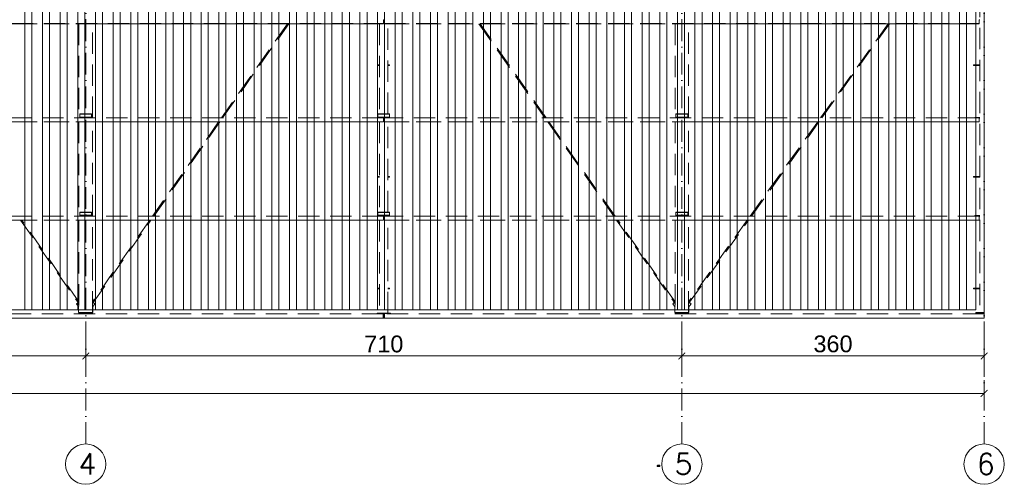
# Model space of a CAD drawing. Extents: x 64716 to 7565828, y -87108 to 5881792.
# Tile 9 of 160: x 110469 to 122195, y -53275 to -47741. Entities that reach past the tile are written whole.
import ezdxf

# ---------------------------------------------------------------- set-up
doc = ezdxf.new("R2010")
doc.units = 0
doc.header["$MEASUREMENT"] = 0
for name, pattern in [('DASH', [0.75, 0.5, -0.25]), ('DASHDOT', [20, 13, -3.4, 0.2, -3.4]), ('DASHED', [19.05, 12.7, -6.35])]:
    doc.linetypes.add(name, pattern=pattern)
for name, color, linetype, lineweight in [('- AGP-1_WYMIARY', 7, 'Continuous', 20), ('a___wymiary', 46, 'Continuous', 18), ('BK_Beton', 140, 'Continuous', 15), ('BK_Kreskowanie', 215, 'Continuous', 5), ('BK_Osie', 6, 'DASHDOT', 5)]:
    doc.layers.add(name, color=color, linetype=linetype, lineweight=lineweight)
for name, color, linetype in [('100_rzut_okna', 1, 'Continuous'), ('Rbcs_EX_Profile', 7, 'Continuous'), ('xxWiata_rysunek_Widok ogólny_Representor_', 7, 'Continuous')]:
    doc.layers.add(name, color=color, linetype=linetype)
doc.layers.add('tlo', color=7, linetype='Continuous', lineweight=9, true_color=0xb2b2b2)
doc.styles.add('ARIAL', font='arial.ttf')
doc.styles.add('RBCS_opis1', font='simplex.shx', dxfattribs={"oblique": 5, "height": 5})
doc.dimstyles.new('mosstowy 1-100', dxfattribs={"dimscale": 20, "dimtxt": 10, "dimasz": 4, "dimexe": 4, "dimexo": 4, "dimgap": 2, "dimtad": 1, "dimdec": 0, "dimlfac": 0.1, "dimtxsty": 'ARIAL', "dimblk": 'ARCHTICK', "dimcen": 4, "dimclrd": 4, "dimclre": 4, "dimclrt": 256, "dimadec": 0, "dimazin": 0, "dimtfac": 1, "dimtdec": 0, "dimtmove": 1, "dimatfit": 3, "dimfxl": 8, "dimfxlon": 1, "dimlwd": 9, "dimlwe": 9, "dimarcsym": 0})

# ---------------------------------------------------------------- blocks, each defined once
blk = doc.blocks.new('dfgdfgdfgdfg')
at = {"layer": 'Rbcs_EX_Profile', "color": 0, "linetype": 'DASHED', "lineweight": 5, "ltscale": 20}
for p, q in [((-3618, -8364), (-3618, -18232)), ((-3568, -18232), (-3568, -8364)), ((-10723, -14790), (-10723, -14744)), ((-10713, -14744), (-10723, -14744)), ((-10723, -14746), (-10713, -14746)), ((-10713, -14744), (-10713, -14790)), ((-3628, -14790), (-3628, -14744)), ((-3618, -14744), (-3628, -14744)), ((-3628, -14746), (-3618, -14746)), ((-17813, -14790), (-10723, -14790)), ((-17813, -14790), (-10723, -14790)), ((-17813, -14792), (-10723, -14792)), ((-17768, -14792), (-14348, -14792)), ((-14348, -14792), (-14348, -15914)), ((-14348, -14792), (-14188, -14792)), ((-14188, -14792), (-10768, -14792)), ((-14188, -15914), (-14188, -14792)), ((-11865, -14792), (-12652, -15914)), ((-12637, -15914), (-11850, -14792)), ((-10768, -14792), (-10768, -15866)), ((-10723, -14792), (-10723, -14790)), ((-10723, -14792), (-10723, -14792)), ((-10713, -14790), (-10713, -14792)), ((-10713, -14790), (-3628, -14790)), ((-10713, -14790), (-3628, -14790)), ((-10713, -14792), (-3628, -14792)), ((-10713, -14792), (-10713, -14792)), ((-10668, -14792), (-7248, -14792)), ((-10668, -15866), (-10668, -14792)), ((-9586, -14792), (-8799, -15914)), ((-8784, -15914), (-9571, -14792)), ((-7248, -14792), (-7248, -15914)), ((-7248, -14792), (-7088, -14792)), ((-7088, -14792), (-3628, -14792)), ((-7088, -15914), (-7088, -14792)), ((-4711, -14792), (-5515, -15914)), ((-5501, -15914), (-4696, -14792)), ((-3628, -14792), (-3628, -14790)), ((-3628, -14792), (-3628, -14792)), ((-10768, -15283), (-10788, -15283)), ((-10788, -15283), (-10788, -15289)), ((-10788, -15289), (-10768, -15289)), ((-10648, -15283), (-10668, -15283)), ((-10668, -15289), (-10648, -15289)), ((-10648, -15289), (-10648, -15283)), ((-3693, -15283), (-3693, -15289)), ((-3618, -15283), (-3693, -15283)), ((-3693, -15289), (-3618, -15289)), ((-3618, -15289), (-3618, -15283)), ((-10723, -15914), (-17813, -15914)), ((-14338, -15866), (-14338, -15869)), ((-14198, -15866), (-14338, -15866)), ((-14198, -15869), (-14338, -15869)), ((-14338, -15903), (-14338, -15869)), ((-14338, -15903), (-14338, -15908)), ((-14198, -15903), (-14338, -15903)), ((-14338, -15908), (-14338, -15912)), ((-14198, -15908), (-14338, -15908)), ((-14198, -15912), (-14338, -15912)), ((-14338, -15914), (-14338, -15912)), ((-14198, -15869), (-14198, -15866)), ((-14198, -15903), (-14198, -15869)), ((-14198, -15908), (-14198, -15903)), ((-14198, -15912), (-14198, -15908)), ((-14198, -15914), (-14198, -15912)), ((-10788, -15866), (-10788, -15869)), ((-10648, -15866), (-10788, -15866)), ((-10648, -15869), (-10788, -15869)), ((-10788, -15869), (-10788, -15903)), ((-10788, -15903), (-10788, -15908)), ((-10648, -15903), (-10788, -15903)), ((-10788, -15908), (-10788, -15912)), ((-10648, -15908), (-10788, -15908)), ((-10648, -15912), (-10788, -15912)), ((-10788, -15912), (-10788, -15914)), ((-10723, -15960), (-10723, -15914)), ((-10713, -15914), (-10723, -15914)), ((-10723, -15916), (-10713, -15916)), ((-3628, -15914), (-10713, -15914)), ((-10713, -15914), (-10713, -15960)), ((-10648, -15869), (-10648, -15866)), ((-10648, -15903), (-10648, -15869)), ((-10648, -15908), (-10648, -15903)), ((-10648, -15912), (-10648, -15908)), ((-10648, -15914), (-10648, -15912)), ((-7238, -15866), (-7238, -15869)), ((-7098, -15866), (-7238, -15866)), ((-7098, -15869), (-7238, -15869)), ((-7238, -15869), (-7238, -15903)), ((-7238, -15903), (-7238, -15908)), ((-7098, -15903), (-7238, -15903)), ((-7238, -15908), (-7238, -15912)), ((-7098, -15908), (-7238, -15908)), ((-7098, -15912), (-7238, -15912)), ((-7238, -15912), (-7238, -15914)), ((-7098, -15869), (-7098, -15866)), ((-7098, -15903), (-7098, -15869)), ((-7098, -15908), (-7098, -15903)), ((-7098, -15912), (-7098, -15908)), ((-7098, -15914), (-7098, -15912)), ((-3678, -15908), (-3678, -15914)), ((-3618, -15908), (-3678, -15908)), ((-3628, -15960), (-3628, -15914)), ((-3618, -15914), (-3628, -15914)), ((-3628, -15916), (-3618, -15916)), ((-17813, -15960), (-10723, -15960)), ((-17813, -15960), (-10723, -15960)), ((-17813, -15962), (-10723, -15962)), ((-17768, -15962), (-14348, -15962)), ((-14348, -15962), (-14348, -17084)), ((-14348, -15962), (-14188, -15962)), ((-14188, -15962), (-10768, -15962)), ((-14188, -17084), (-14188, -15962)), ((-12685, -15962), (-13472, -17084)), ((-13457, -17084), (-12671, -15962)), ((-10768, -15962), (-10768, -17036)), ((-10723, -15962), (-10723, -15960)), ((-10723, -15962), (-10723, -15962)), ((-10713, -15960), (-10713, -15962)), ((-10713, -15960), (-3628, -15960)), ((-10713, -15960), (-3628, -15960)), ((-10713, -15962), (-3628, -15962)), ((-10713, -15962), (-10713, -15962)), ((-10668, -15962), (-7248, -15962)), ((-10668, -17036), (-10668, -15962)), ((-8765, -15962), (-7978, -17084)), ((-7964, -17084), (-8751, -15962)), ((-7248, -15962), (-7248, -17084)), ((-7248, -15962), (-7088, -15962)), ((-7088, -15962), (-3628, -15962)), ((-7088, -17084), (-7088, -15962)), ((-5550, -15962), (-6355, -17084)), ((-6340, -17084), (-5535, -15962)), ((-3628, -15962), (-3628, -15960)), ((-3628, -15962), (-3628, -15962)), ((-10768, -16613), (-10788, -16613)), ((-10788, -16613), (-10788, -16619)), ((-10788, -16619), (-10768, -16619)), ((-10648, -16613), (-10668, -16613)), ((-10668, -16619), (-10648, -16619)), ((-10648, -16619), (-10648, -16613)), ((-3693, -16613), (-3693, -16619)), ((-3693, -16613), (-3618, -16613)), ((-3618, -16619), (-3693, -16619)), ((-3618, -16619), (-3618, -16613)), ((-10723, -17084), (-17813, -17084)), ((-14338, -17036), (-14338, -17039)), ((-14198, -17036), (-14338, -17036)), ((-14198, -17039), (-14338, -17039)), ((-14338, -17073), (-14338, -17039)), ((-14338, -17073), (-14338, -17078)), ((-14198, -17073), (-14338, -17073)), ((-14338, -17082), (-14338, -17078)), ((-14198, -17078), (-14338, -17078)), ((-14198, -17082), (-14338, -17082)), ((-14338, -17084), (-14338, -17082)), ((-14198, -17039), (-14198, -17036)), ((-14198, -17073), (-14198, -17039)), ((-14198, -17078), (-14198, -17073)), ((-14198, -17082), (-14198, -17078)), ((-14198, -17084), (-14198, -17082)), ((-10788, -17036), (-10788, -17039)), ((-10648, -17036), (-10788, -17036)), ((-10648, -17039), (-10788, -17039)), ((-10788, -17039), (-10788, -17073)), ((-10788, -17073), (-10788, -17078)), ((-10648, -17073), (-10788, -17073)), ((-10788, -17078), (-10788, -17082)), ((-10648, -17078), (-10788, -17078)), ((-10648, -17082), (-10788, -17082)), ((-10788, -17082), (-10788, -17084)), ((-10723, -17130), (-10723, -17084)), ((-10713, -17084), (-10723, -17084)), ((-10723, -17086), (-10713, -17086)), ((-3628, -17084), (-10713, -17084)), ((-10713, -17084), (-10713, -17130)), ((-10648, -17039), (-10648, -17036)), ((-10648, -17073), (-10648, -17039)), ((-10648, -17078), (-10648, -17073)), ((-10648, -17082), (-10648, -17078)), ((-10648, -17084), (-10648, -17082)), ((-7238, -17036), (-7238, -17039)), ((-7098, -17036), (-7238, -17036)), ((-7098, -17039), (-7238, -17039)), ((-7238, -17073), (-7238, -17039)), ((-7238, -17073), (-7238, -17078)), ((-7098, -17073), (-7238, -17073)), ((-7238, -17078), (-7238, -17082)), ((-7098, -17078), (-7238, -17078)), ((-7098, -17082), (-7238, -17082)), ((-7238, -17084), (-7238, -17082)), ((-7098, -17039), (-7098, -17036)), ((-7098, -17039), (-7098, -17073)), ((-7098, -17078), (-7098, -17073)), ((-7098, -17082), (-7098, -17078)), ((-7098, -17082), (-7098, -17084)), ((-3678, -17078), (-3678, -17084)), ((-3618, -17078), (-3678, -17078)), ((-3628, -17130), (-3628, -17084)), ((-3618, -17084), (-3628, -17084)), ((-3628, -17086), (-3618, -17086)), ((-17813, -17130), (-10723, -17130)), ((-17813, -17130), (-10723, -17130)), ((-17813, -17132), (-10723, -17132)), ((-17768, -17132), (-14348, -17132)), ((-15045, -17132), (-14348, -18125)), ((-14348, -18105), (-15030, -17132)), ((-14348, -17132), (-14348, -18232)), ((-14348, -17132), (-14188, -17132)), ((-14188, -17132), (-10768, -17132)), ((-14188, -18125), (-13491, -17132)), ((-13506, -17132), (-14188, -18105)), ((-14188, -18232), (-14188, -17132)), ((-10768, -17132), (-10768, -18238)), ((-10723, -17132), (-10723, -17130)), ((-10723, -17132), (-10723, -17132)), ((-10713, -17130), (-10713, -17132)), ((-10713, -17130), (-3628, -17130)), ((-10713, -17130), (-3628, -17130)), ((-10713, -17132), (-3628, -17132)), ((-10713, -17132), (-10713, -17132)), ((-10668, -17132), (-7248, -17132)), ((-10668, -18238), (-10668, -17132)), ((-7945, -17132), (-7248, -18125)), ((-7248, -18105), (-7930, -17132)), ((-7248, -17132), (-7248, -18232)), ((-7248, -17132), (-7088, -17132)), ((-7088, -17132), (-3628, -17132)), ((-7088, -18126), (-6374, -17132)), ((-6389, -17132), (-7088, -18106)), ((-7088, -18232), (-7088, -17132)), ((-3628, -17132), (-3628, -17130)), ((-3628, -17132), (-3628, -17132)), ((-10768, -17943), (-10788, -17943)), ((-10788, -17943), (-10788, -17949)), ((-10788, -17949), (-10768, -17949)), ((-10648, -17943), (-10668, -17943)), ((-10668, -17949), (-10648, -17949)), ((-10648, -17949), (-10648, -17943)), ((-3693, -17943), (-3693, -17949)), ((-3693, -17943), (-3618, -17943)), ((-3618, -17949), (-3693, -17949)), ((-3618, -17949), (-3618, -17943)), ((-14358, -18113), (-14377, -18127)), ((-14377, -18127), (-14376, -18127)), ((-14377, -18127), (-14348, -18167)), ((-14376, -18127), (-14358, -18113)), ((-14376, -18127), (-14348, -18167)), ((-14358, -18113), (-14358, -18113)), ((-14348, -18127), (-14358, -18113)), ((-14352, -18162), (-14352, -18232)), ((-14178, -18113), (-14188, -18127)), ((-14188, -18167), (-14159, -18127)), ((-14188, -18167), (-14159, -18127)), ((-14184, -18232), (-14184, -18162)), ((-14178, -18113), (-14178, -18113)), ((-14159, -18127), (-14178, -18113)), ((-14159, -18127), (-14178, -18113)), ((-14159, -18127), (-14159, -18127)), ((-7258, -18113), (-7277, -18127)), ((-7277, -18127), (-7276, -18127)), ((-7277, -18127), (-7248, -18167)), ((-7276, -18127), (-7258, -18113)), ((-7276, -18127), (-7248, -18167)), ((-7258, -18113), (-7258, -18113)), ((-7248, -18127), (-7258, -18113)), ((-7252, -18162), (-7252, -18232)), ((-7078, -18114), (-7088, -18128)), ((-7088, -18168), (-7059, -18127)), ((-7084, -18232), (-7084, -18162)), ((-7059, -18127), (-7078, -18114)), ((-10726, -18248), (-17810, -18248)), ((-14352, -18232), (-14348, -18232)), ((-14348, -18232), (-14348, -18240)), ((-14348, -18232), (-14188, -18232)), ((-14348, -18240), (-14348, -18248)), ((-14188, -18240), (-14348, -18240)), ((-14348, -18240), (-14188, -18240)), ((-14188, -18232), (-14188, -18240)), ((-14188, -18232), (-14184, -18232)), ((-14188, -18248), (-14188, -18240)), ((-10801, -18243), (-10801, -18248)), ((-10721, -18243), (-10801, -18243)), ((-10798, -18238), (-10798, -18243)), ((-10768, -18238), (-10798, -18238)), ((-10638, -18243), (-10798, -18243)), ((-10768, -18238), (-10668, -18238)), ((-10718, -18248), (-10726, -18248)), ((-10726, -18298), (-10726, -18248)), ((-10726, -18298), (-10726, -18248)), ((-10721, -18248), (-10721, -18243)), ((-10718, -18248), (-10718, -18298)), ((-10710, -18248), (-10718, -18248)), ((-10718, -18248), (-10718, -18298)), ((-10715, -18243), (-10715, -18248)), ((-10635, -18243), (-10715, -18243)), ((-3568, -18248), (-10710, -18248)), ((-10710, -18248), (-10710, -18298)), ((-10710, -18248), (-10710, -18298)), ((-10638, -18238), (-10668, -18238)), ((-10638, -18238), (-10638, -18243)), ((-10635, -18248), (-10635, -18243)), ((-7252, -18232), (-7248, -18232)), ((-7248, -18232), (-7248, -18240)), ((-7248, -18232), (-7088, -18232)), ((-7248, -18240), (-7248, -18248)), ((-7248, -18240), (-7088, -18240)), ((-7248, -18240), (-7088, -18240)), ((-7088, -18232), (-7088, -18240)), ((-7088, -18232), (-7084, -18232)), ((-7088, -18248), (-7088, -18240)), ((-3668, -18232), (-3668, -18240)), ((-3668, -18232), (-3568, -18232)), ((-3668, -18240), (-3668, -18248)), ((-3668, -18240), (-3568, -18240)), ((-3668, -18240), (-3568, -18240)), ((-3568, -18248), (-3668, -18248)), ((-3618, -18232), (-3568, -18232)), ((-3568, -18240), (-3568, -18232)), ((-3568, -18248), (-3568, -18240)), ((-3568, -18248), (-3568, -18298)), ((-17810, -18298), (-10726, -18298)), ((-10726, -18298), (-10718, -18298)), ((-10718, -18298), (-10710, -18298)), ((-10710, -18298), (-3568, -18298))]:
    blk.add_line(p, q, dxfattribs=at)
blk = doc.blocks.new('_ArchTick')
at = {"layer": '100_rzut_okna', "color": 0, "linetype": 'Continuous', "const_width": 0.15}
blk.add_lwpolyline([(-0.5, -0.5), (0.5, 0.5)], dxfattribs=at)
blk = doc.blocks.new('*D547')
at = {"layer": 'a___wymiary', "color": 4, "lineweight": 9}
for p, q in [((92455, -52033), (92455, -52273)), ((121955, -52033), (121955, -52273)), ((92455, -52193), (121955, -52193))]:
    blk.add_line(p, q, dxfattribs=at)
at = {"layer": 'Defpoints', "color": 0}
for p in [(92455, -51295), (121955, -51893), (121955, -52193)]:
    blk.add_point(p, dxfattribs=at)
at = {"layer": 'a___wymiary', "color": 4, "lineweight": 9, "xscale": 80, "yscale": 80, "zscale": 80, "rotation": 180}
blk.add_blockref('_ArchTick', (92455, -52193), dxfattribs=at)
at = {"layer": 'a___wymiary', "color": 4, "lineweight": 9, "xscale": 80, "yscale": 80, "zscale": 80}
blk.add_blockref('_ArchTick', (121955, -52193), dxfattribs=at)
at = {"layer": 'a___wymiary', "insert": (107205, -52051), "char_height": 200, "attachment_point": 5, "style": 'ARIAL'}
blk.add_mtext('2950', dxfattribs=at)
blk = doc.blocks.new('*U370')
at = {"layer": 'BK_Kreskowanie'}
for p, q in [((-42, 4900), (-42, 225)), ((42, 4900), (42, 225)), ((-42, -225), (-42, -4900)), ((42, -225), (42, -4900))]:
    blk.add_line(p, q, dxfattribs=at)
blk = doc.blocks.new('*D566')
at = {"layer": 'a___wymiary', "color": 4, "lineweight": 9}
for p, q in [((104155, -51587), (104155, -51827)), ((111255, -51587), (111255, -51827)), ((104155, -51747), (111255, -51747))]:
    blk.add_line(p, q, dxfattribs=at)
at = {"layer": 'Defpoints', "color": 0}
for p in [(104155, -51295), (111255, -51295), (111255, -51747)]:
    blk.add_point(p, dxfattribs=at)
at = {"layer": 'a___wymiary', "color": 4, "lineweight": 9, "xscale": 80, "yscale": 80, "zscale": 80, "rotation": 180}
blk.add_blockref('_ArchTick', (104155, -51747), dxfattribs=at)
at = {"layer": 'a___wymiary', "color": 4, "lineweight": 9, "xscale": 80, "yscale": 80, "zscale": 80}
blk.add_blockref('_ArchTick', (111255, -51747), dxfattribs=at)
at = {"layer": 'a___wymiary', "insert": (107705, -51605), "char_height": 200, "attachment_point": 5, "style": 'ARIAL'}
blk.add_mtext('710', dxfattribs=at)
blk = doc.blocks.new('*D567')
at = {"layer": 'a___wymiary', "color": 4, "lineweight": 9}
for p, q in [((111255, -51587), (111255, -51827)), ((118355, -51587), (118355, -51827)), ((111255, -51747), (118355, -51747))]:
    blk.add_line(p, q, dxfattribs=at)
at = {"layer": 'Defpoints', "color": 0}
for p in [(111255, -51295), (118355, -51295), (118355, -51747)]:
    blk.add_point(p, dxfattribs=at)
at = {"layer": 'a___wymiary', "color": 4, "lineweight": 9, "xscale": 80, "yscale": 80, "zscale": 80, "rotation": 180}
blk.add_blockref('_ArchTick', (111255, -51747), dxfattribs=at)
at = {"layer": 'a___wymiary', "color": 4, "lineweight": 9, "xscale": 80, "yscale": 80, "zscale": 80}
blk.add_blockref('_ArchTick', (118355, -51747), dxfattribs=at)
at = {"layer": 'a___wymiary', "insert": (114805, -51605), "char_height": 200, "attachment_point": 5, "style": 'ARIAL'}
blk.add_mtext('710', dxfattribs=at)
blk = doc.blocks.new('*D568')
at = {"layer": 'a___wymiary', "color": 4, "lineweight": 9}
for p, q in [((118355, -51587), (118355, -51827)), ((121955, -51587), (121955, -51827)), ((118355, -51747), (121955, -51747))]:
    blk.add_line(p, q, dxfattribs=at)
at = {"layer": 'Defpoints', "color": 0}
for p in [(118355, -51295), (121955, -51295), (121955, -51747)]:
    blk.add_point(p, dxfattribs=at)
at = {"layer": 'a___wymiary', "color": 4, "lineweight": 9, "xscale": 80, "yscale": 80, "zscale": 80, "rotation": 180}
blk.add_blockref('_ArchTick', (118355, -51747), dxfattribs=at)
at = {"layer": 'a___wymiary', "color": 4, "lineweight": 9, "xscale": 80, "yscale": 80, "zscale": 80}
blk.add_blockref('_ArchTick', (121955, -51747), dxfattribs=at)
at = {"layer": 'a___wymiary', "insert": (120155, -51604), "char_height": 200, "attachment_point": 5, "style": 'ARIAL'}
blk.add_mtext('360', dxfattribs=at)
blk = doc.blocks.new('zabezp')
at = {"layer": '- AGP-1_WYMIARY', "true_color": 0x291af9}
h = blk.add_hatch(color=180, dxfattribs=at)
h.dxf.hatch_style = 1
h.paths.add_polyline_path([(-16113, 5302, 1), (-16115, 5302, 1)])
at = {"layer": '- AGP-1_WYMIARY', "color": 180, "true_color": 0x291af9}
blk.add_lwpolyline([(-16129, 5308), (-16129, 5297, 0.414214), (-16127, 5295), (-16101, 5295, 0.414214), (-16099, 5297), (-16099, 5308, 0.414214), (-16101, 5310), (-16127, 5310, 0.414214)], format="xyb", close=True, dxfattribs=at)
at = {"layer": '- AGP-1_WYMIARY', "color": 180, "linetype": 'DASH', "ltscale": 2, "true_color": 0x291af9}
for points in [[(-16127, 5310), (-16127, 5295)], [(-16125, 5310), (-16125, 5295)], [(-16123, 5310), (-16123, 5295)], [(-16104, 5310), (-16104, 5295)], [(-16102, 5310), (-16102, 5295)], [(-16100, 5310), (-16100, 5295)]]:
    blk.add_lwpolyline(points, dxfattribs=at)
at = {"layer": '- AGP-1_WYMIARY', "color": 180, "true_color": 0x291af9}
blk.add_circle((-16114, 5302), 1, dxfattribs=at)

msp = doc.modelspace()

# ---------------------------------------------------------------- linework, layer by layer
at = {"layer": 'BK_Beton', "ltscale": 10}
for p, q in [((121955, -41295.2), (121955, -51295.2)), ((121855, -41395.2), (121855, -51195.2)), ((121855, -51195.2), (92555, -51195.2)), ((121955, -51295.2), (92455, -51295.2))]:
    msp.add_line(p, q, dxfattribs=at)
at = {"layer": 'BK_Osie', "ltscale": 20}
for p, q in [((111255, -52795.2), (111255, -41045.2)), ((118355, -52795.2), (118355, -41045.2)), ((121955, -52795.2), (121955, -41045.2)), ((121955, -51295.2), (121955, -41295.2)), ((90955, -51295.2), (121955, -51295.2))]:
    msp.add_line(p, q, dxfattribs=at)
at = {"layer": 'xxWiata_rysunek_Widok ogólny_Representor_', "color": 3, "lineweight": 0}
for centre in [(111255, -53035.3), (111255, -53035.3), (118355, -53035.3), (118355, -53035.3), (121955, -53035.3), (121955, -53035.3)]:
    msp.add_circle(centre, 240.1, dxfattribs=at)

# ---------------------------------------------------------------- block references
at = {"layer": '- AGP-1_WYMIARY', "xscale": -1}
msp.add_blockref('zabezp', (101963.7, -58359.1), dxfattribs=at)
at = {"layer": 'BK_Beton', "color": 0, "linetype": 'ByBlock', "lineweight": -2, "transparency": 16777216}
for p in [(110573, -46295.2), (110783, -46295.2), (110993, -46295.2), (111203, -46295.2), (111413, -46295.2), (111623, -46295.2), (111833, -46295.2), (112043, -46295.2), (112253, -46295.2), (112463, -46295.2), (112673, -46295.2), (112883, -46295.2), (113093, -46295.2), (113303, -46295.2), (113513, -46295.2), (113723, -46295.2), (113933, -46295.2), (114143, -46295.2), (114353, -46295.2), (114563, -46295.2), (114773, -46295.2), (114983, -46295.2), (115193, -46295.2), (115403, -46295.2), (115613, -46295.2), (115823, -46295.2), (116033, -46295.2), (116243, -46295.2), (116453, -46295.2), (116663, -46295.2), (116873, -46295.2), (117083, -46295.2), (117293, -46295.2), (117503, -46295.2), (117713, -46295.2), (117923, -46295.2), (118133, -46295.2), (118343, -46295.2), (118553, -46295.2), (118763, -46295.2), (118973, -46295.2), (119183, -46295.2), (119393, -46295.2), (119603, -46295.2), (119813, -46295.2), (120023, -46295.2), (120233, -46295.2), (120443, -46295.2), (120653, -46295.2), (120863, -46295.2), (121073, -46295.2), (121283, -46295.2), (121493, -46295.2), (121703, -46295.2)]:
    msp.add_blockref('*U370', p, dxfattribs=at)
at = {"layer": 'tlo'}
msp.add_blockref('dfgdfgdfgdfg', (125522.9, -32997.5), dxfattribs=at)

# ---------------------------------------------------------------- texts
at = {"layer": 'xxWiata_rysunek_Widok ogólny_Representor_', "color": 3, "style": 'RBCS_opis1'}
for s, p in [('4', (111167.5, -53160.3)), ('5', (118267.5, -53160.3)), ('6', (121867.5, -53160.3))]:
    msp.add_text(s, height=250, dxfattribs=at).set_placement(p)

# ---------------------------------------------------------------- dimensions: what is measured, and where the dimension line sits
at = {"layer": 'a___wymiary'}
for base, p1, p2, picture, middle in [((121955, -52193.2), (92455, -51295.2), (121955, -51892.6), '*D547', (107205, -52051)), ((111255, -51746.7), (104155, -51295.2), (111255, -51295.2), '*D566', (107705, -51604.6)), ((118355, -51746.7), (111255, -51295.2), (118355, -51295.2), '*D567', (114805, -51604.6)), ((121955, -51746.7), (118355, -51295.2), (121955, -51295.2), '*D568', (120155, -51604.5))]:
    dim = msp.add_linear_dim(base=base, p1=p1, p2=p2, dimstyle='mosstowy 1-100', dxfattribs=at)
    dim.commit()
    dim.dimension.update_dxf_attribs({"geometry": picture, "text_midpoint": middle})

doc.saveas('drawing.dxf')
